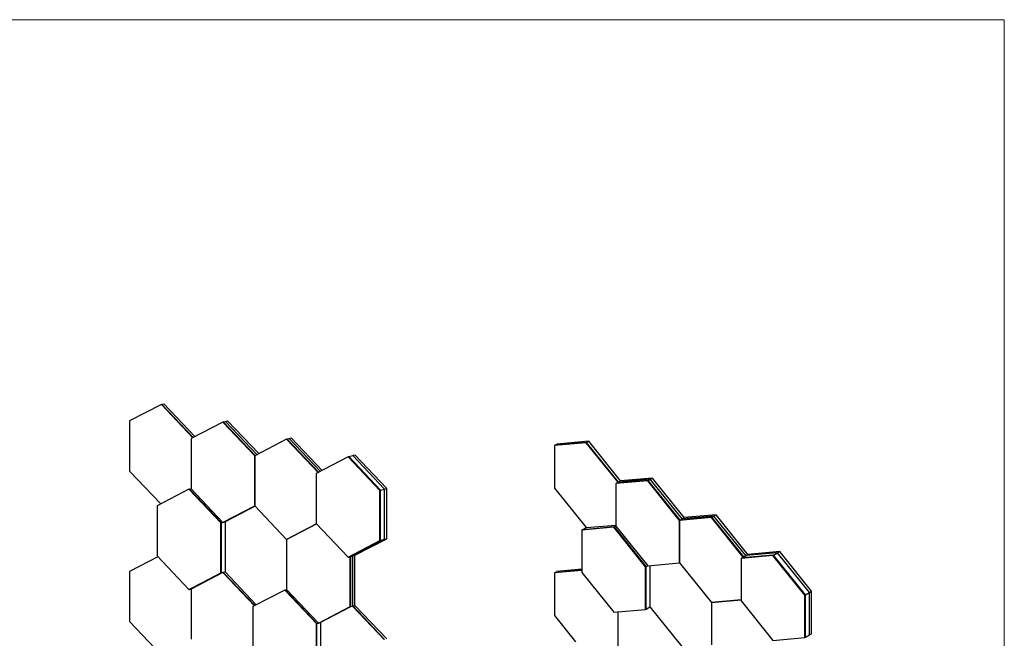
# Model space of a CAD drawing. Header units: millimetres. Extents: x 5 to 415, y 5 to 292.
# Tile 3 of 3: x 210 to 415, y 163 to 292. Entities that reach past the tile are written whole.
import ezdxf

# ---------------------------------------------------------------- set-up
doc = ezdxf.new("R2010")
doc.units = ezdxf.units.MM
doc.layers.add('TABELLA', color=7, linetype='Continuous')

msp = doc.modelspace()

# ---------------------------------------------------------------- linework, layer by layer
at = {"color": 7, "linetype": 'Continuous', "lineweight": 25}
for p, q in [((239.4928, 211.9478), (232.8634, 208.5097)), ((239.537, 211.9596), (239.4928, 211.9478)), ((246.0509, 205.031), (239.4928, 211.9478)), ((246.0881, 205.0503), (239.537, 211.9596)), ((239.5812, 211.9715), (239.544, 211.9522)), ((239.5812, 211.9715), (240.0231, 212.0899)), ((246.1252, 205.0695), (239.5812, 211.9715)), ((246.4967, 205.2622), (240.0231, 212.0899)), ((232.8634, 208.5097), (232.8628, 198.0803)), ((252.3091, 208.2774), (245.68, 204.8386)), ((252.3533, 208.2892), (252.3091, 208.2774)), ((258.9382, 201.2865), (252.3091, 208.2774)), ((258.9759, 201.3052), (252.3533, 208.2892)), ((252.3975, 208.301), (252.3603, 208.2818)), ((252.3975, 208.301), (252.8394, 208.4194)), ((259.0131, 201.3245), (252.3975, 208.301)), ((252.8394, 208.4194), (253.2814, 208.5378)), ((259.3846, 201.5172), (252.8394, 208.4194)), ((259.3846, 201.5172), (252.8394, 208.4194)), ((259.756, 201.7099), (253.2814, 208.5378)), ((245.68, 204.8386), (245.68, 194.409)), ((265.5674, 204.7245), (258.9382, 201.2857)), ((265.6115, 204.7363), (265.5674, 204.7245)), ((272.126, 197.808), (265.5674, 204.7245)), ((272.1632, 197.8272), (265.6115, 204.7363)), ((265.6557, 204.7481), (265.6186, 204.7289)), ((265.6557, 204.7481), (266.0977, 204.8665)), ((272.2003, 197.8465), (265.6557, 204.7481)), ((266.0977, 204.8674), (266.0943, 204.8656)), ((266.0977, 204.8674), (266.5396, 204.9858)), ((272.5723, 198.0395), (266.0977, 204.8674)), ((272.5718, 198.0392), (266.0977, 204.8665)), ((272.9438, 198.2322), (266.5396, 204.9858)), ((321.3163, 203.3979), (321.3158, 194.5589)), ((327.9457, 203.99), (321.3163, 203.3979)), ((321.3605, 203.4235), (321.3163, 203.3979)), ((327.9899, 204.0155), (321.3605, 203.4235)), ((328.0341, 204.041), (321.405, 203.4483)), ((321.405, 203.4483), (321.8469, 203.7034)), ((321.405, 203.4483), (321.405, 203.4274)), ((328.4761, 204.2961), (321.8469, 203.7034)), ((327.9899, 204.0155), (327.9457, 203.99)), ((334.5744, 195.7432), (327.9457, 203.99)), ((334.6186, 195.7687), (327.9899, 204.0155)), ((328.0341, 204.041), (328.4761, 204.2961)), ((334.6628, 195.7942), (328.0341, 204.041)), ((335.1052, 196.0488), (328.4761, 204.2961)), ((258.9417, 201.2875), (258.9382, 201.2865)), ((258.9382, 190.857), (258.9382, 201.2865)), ((258.9382, 201.2857), (258.9382, 190.8561)), ((278.3837, 201.054), (271.7545, 197.6153)), ((278.4279, 201.0659), (278.3837, 201.054)), ((285.0128, 194.0632), (278.3837, 201.054)), ((285.057, 194.0751), (278.4279, 201.0659)), ((278.5162, 201.0895), (278.4419, 201.051)), ((278.5162, 201.0895), (279.3559, 201.3145)), ((285.1454, 194.0987), (278.5162, 201.0895)), ((279.3559, 201.3154), (279.3525, 201.3136)), ((279.3559, 201.3154), (279.7979, 201.4338)), ((285.9851, 194.3246), (279.3559, 201.3154)), ((285.9851, 194.3237), (279.3559, 201.3145)), ((286.427, 194.443), (279.7979, 201.4338)), ((232.8628, 198.0803), (239.3519, 191.2364)), ((271.7545, 197.6153), (271.7545, 187.1857)), ((340.762, 196.081), (334.1329, 195.4883)), ((334.1771, 195.5138), (334.1329, 195.4883)), ((334.1329, 195.4883), (334.1329, 186.649)), ((340.8062, 196.1065), (334.1771, 195.5138)), ((340.8504, 196.1321), (334.2213, 195.5393)), ((334.2213, 195.5393), (334.6632, 195.7944)), ((334.2213, 195.5393), (334.2213, 195.5177)), ((341.2924, 196.3872), (334.6632, 195.7944)), ((334.6647, 195.7946), (335.1052, 196.0488)), ((341.7343, 196.6423), (335.1052, 196.0488)), ((340.8062, 196.1065), (340.762, 196.081)), ((347.3912, 187.8345), (340.762, 196.081)), ((347.4354, 187.86), (340.8062, 196.1065)), ((340.8504, 196.1321), (341.2924, 196.3872)), ((347.4795, 187.8855), (340.8504, 196.1321)), ((341.2924, 196.3872), (341.7343, 196.6423)), ((347.9215, 188.1406), (341.2924, 196.3872)), ((347.9215, 188.1406), (341.2924, 196.3872)), ((348.3634, 188.3957), (341.7343, 196.6423)), ((245.238, 194.2897), (238.6089, 190.851)), ((245.2822, 194.3016), (245.238, 194.2897)), ((251.8672, 187.2989), (245.238, 194.2897)), ((251.9114, 187.3108), (245.2822, 194.3016)), ((245.3706, 194.3253), (245.2963, 194.2867)), ((245.3706, 194.3253), (245.6806, 194.4083)), ((251.9997, 187.3344), (245.3706, 194.3253)), ((245.68, 194.409), (252.3091, 187.4182)), ((285.057, 194.0751), (285.0128, 194.0632)), ((285.0128, 183.6336), (285.0128, 194.0632)), ((285.057, 183.6455), (285.057, 194.0751)), ((285.1454, 194.0987), (285.9851, 194.3237)), ((285.1454, 183.6692), (285.1454, 194.0987)), ((285.9851, 194.3246), (286.427, 194.443)), ((285.9851, 183.895), (285.9851, 194.3246)), ((285.9851, 183.8941), (285.9851, 194.3237)), ((286.427, 184.0134), (286.427, 194.443)), ((321.3158, 194.5589), (327.9446, 186.312)), ((238.6089, 190.851), (238.6089, 180.4214)), ((252.3091, 187.4182), (258.9382, 190.857)), ((252.3533, 187.43), (258.9447, 190.8492)), ((252.3975, 187.4419), (258.9518, 190.8418)), ((259.0087, 190.7818), (252.751, 187.5357)), ((258.9382, 190.8561), (265.5674, 183.8653)), ((354.5506, 188.7334), (347.9215, 188.1406)), ((354.5506, 188.7326), (347.9215, 188.1399)), ((354.9926, 188.9885), (348.3634, 188.3957)), ((354.1087, 188.4775), (354.5506, 188.7326)), ((354.5506, 188.7334), (354.9926, 188.9885)), ((361.1797, 180.4868), (354.5506, 188.7334)), ((361.1797, 180.4861), (354.5506, 188.7326)), ((361.6217, 180.7419), (354.9926, 188.9885)), ((251.9114, 187.3108), (251.8672, 187.2989)), ((251.8672, 176.8693), (251.8672, 187.2989)), ((251.9114, 176.8812), (251.9114, 187.3108)), ((251.9997, 187.3344), (252.751, 187.5357)), ((251.9997, 176.9049), (251.9997, 187.3344)), ((252.3533, 187.43), (252.3091, 187.4182)), ((252.3904, 187.4493), (252.3975, 187.4419)), ((252.3975, 187.4419), (252.7545, 187.5375)), ((252.751, 187.5357), (252.751, 177.1061)), ((265.5674, 183.8653), (271.825, 187.1114)), ((271.825, 187.1114), (265.5674, 183.8653)), ((271.7545, 187.1857), (278.3837, 180.1949)), ((327.9446, 186.312), (334.1329, 186.8646)), ((333.8235, 186.4697), (334.1333, 186.6485)), ((334.1329, 186.649), (340.762, 178.4024)), ((354.0203, 188.4265), (347.3912, 187.8337)), ((347.4354, 187.86), (347.3912, 187.8345)), ((347.4354, 187.8592), (347.3912, 187.8337)), ((347.3912, 178.9951), (347.3912, 187.8345)), ((347.3912, 187.8337), (347.3912, 178.9944)), ((354.0645, 188.452), (347.4354, 187.8592)), ((347.4354, 187.8592), (347.4354, 187.86)), ((354.1087, 188.4775), (347.4795, 187.8848)), ((347.4795, 187.8855), (347.9215, 188.1406)), ((347.4795, 187.8848), (347.9215, 188.1399)), ((347.4795, 187.8632), (347.4795, 187.8855)), ((347.4795, 187.8848), (347.4795, 187.8632)), ((347.9215, 188.1406), (348.3634, 188.3957)), ((347.9215, 188.1399), (347.9215, 188.1406)), ((354.0645, 188.452), (354.0203, 188.4265)), ((360.6494, 180.1799), (354.0203, 188.4265)), ((360.6936, 180.2054), (354.0645, 188.452)), ((360.7378, 180.2309), (354.1087, 188.4775)), ((333.691, 186.3931), (327.0618, 185.8004)), ((327.106, 185.8259), (327.0618, 185.8004)), ((327.0618, 185.8004), (327.0618, 176.9611)), ((333.7352, 186.4186), (327.106, 185.8259)), ((333.8235, 186.4697), (327.1944, 185.8769)), ((327.1944, 185.8769), (327.9487, 186.3124)), ((327.1944, 185.8769), (327.1944, 185.8338)), ((333.7352, 186.4186), (333.691, 186.3931)), ((340.3201, 178.1465), (333.691, 186.3931)), ((340.3643, 178.1721), (333.7352, 186.4186)), ((340.4527, 178.2231), (333.8235, 186.4697)), ((265.5674, 183.8653), (265.5674, 173.4357)), ((278.3837, 180.1949), (285.0128, 183.6336)), ((278.4279, 180.2067), (285.057, 183.6455)), ((278.5162, 180.2304), (285.1454, 183.6692)), ((279.3559, 180.4553), (285.9851, 183.8941)), ((279.7979, 180.5746), (286.427, 184.0134)), ((285.057, 183.6455), (285.0128, 183.6336)), ((285.1454, 183.6692), (285.9851, 183.8941)), ((285.9851, 183.895), (286.427, 184.0134)), ((238.6089, 180.4214), (245.238, 173.4306)), ((278.5162, 180.2304), (279.3559, 180.4553)), ((278.914, 180.3369), (279.3559, 180.4553)), ((279.3559, 170.0258), (279.3559, 180.4553)), ((279.3559, 170.0258), (279.3559, 180.4553)), ((279.3594, 180.4571), (279.7979, 180.5746)), ((279.7979, 170.1442), (279.7979, 180.5746)), ((366.8366, 180.5175), (360.2075, 179.9248)), ((366.8808, 180.543), (360.2517, 179.9503)), ((366.9692, 180.5941), (360.3401, 180.0013)), ((360.3401, 180.0013), (361.1797, 180.4861)), ((360.7378, 180.2309), (361.1797, 180.4861)), ((367.8089, 181.0795), (361.1797, 180.4868)), ((367.8089, 181.0788), (361.1797, 180.4861)), ((361.1797, 180.4868), (361.6217, 180.7419)), ((368.2508, 181.3347), (361.6217, 180.7419)), ((366.8808, 180.543), (366.8366, 180.5175)), ((373.4657, 172.271), (366.8366, 180.5175)), ((373.5099, 172.2965), (366.8808, 180.543)), ((366.9692, 180.5941), (367.8089, 181.0788)), ((373.5983, 172.3475), (366.9692, 180.5941)), ((367.8089, 181.0795), (368.2508, 181.3347)), ((374.438, 172.833), (367.8089, 181.0795)), ((374.438, 172.8322), (367.8089, 181.0788)), ((374.8799, 173.0881), (368.2508, 181.3347)), ((238.7495, 180.2731), (232.8631, 177.2191)), ((278.4279, 180.2067), (278.3837, 180.1949)), ((278.5022, 180.2452), (278.5162, 180.2304)), ((278.8698, 180.3251), (278.8256, 180.3133)), ((278.8256, 169.8837), (278.8256, 180.3133)), ((278.8698, 169.8955), (278.8698, 180.3251)), ((278.914, 169.9074), (278.914, 180.3369)), ((340.4527, 178.2231), (340.7635, 178.4025)), ((340.762, 178.4024), (347.3912, 178.9951)), ((341.204, 178.4419), (341.204, 169.8175)), ((347.3912, 178.9944), (354.0203, 170.7478)), ((360.2517, 179.9503), (360.2075, 179.9248)), ((360.2075, 179.9248), (360.2075, 171.0855)), ((360.3401, 180.0013), (360.3401, 179.9582)), ((360.6936, 180.2054), (360.6494, 180.1799)), ((232.8631, 177.2191), (232.8635, 166.7894)), ((245.238, 173.4306), (251.8672, 176.8693)), ((245.2822, 173.4424), (251.9114, 176.8812)), ((245.3706, 173.4661), (251.9997, 176.9049)), ((252.3091, 176.9877), (245.68, 173.549)), ((251.9114, 176.8812), (251.8672, 176.8693)), ((251.9997, 176.9049), (252.751, 177.1061)), ((252.3533, 176.9996), (252.3091, 176.9877)), ((258.8783, 170.0601), (252.3091, 176.9877)), ((258.9155, 170.0794), (252.3533, 176.9996)), ((252.3975, 177.0114), (252.3603, 176.9922)), ((252.3975, 177.0114), (252.751, 177.1061)), ((258.9526, 170.0986), (252.3975, 177.0114)), ((252.751, 177.1061), (259.2498, 170.2528)), ((327.0618, 177.3927), (321.3161, 176.8785)), ((321.3602, 176.904), (321.3161, 176.8785)), ((321.3161, 176.8785), (321.3164, 168.039)), ((327.0618, 177.4143), (321.3602, 176.904)), ((327.0618, 177.4355), (321.405, 176.9301)), ((321.405, 176.9301), (321.8469, 177.1852)), ((321.405, 176.9301), (321.405, 176.908)), ((327.0618, 177.6511), (321.8469, 177.1852)), ((327.0618, 176.9611), (333.691, 168.7145)), ((340.3643, 178.1721), (340.3201, 178.1465)), ((340.3201, 169.3072), (340.3201, 178.1465)), ((340.3643, 169.3327), (340.3643, 178.1721)), ((340.4527, 169.3838), (340.4527, 178.2231)), ((245.2822, 173.4424), (245.238, 173.4306)), ((245.3565, 173.4809), (245.3706, 173.4661)), ((245.3706, 173.4661), (245.68, 173.549)), ((245.68, 173.549), (245.68, 163.1194)), ((265.1917, 173.3351), (258.5626, 169.8963)), ((265.2359, 173.3469), (265.1917, 173.3351)), ((271.8208, 166.3443), (265.1917, 173.3351)), ((271.865, 166.3561), (265.2359, 173.3469)), ((265.258, 173.3528), (265.2394, 173.3432)), ((265.258, 173.3528), (265.5674, 173.4357)), ((271.8871, 166.362), (265.258, 173.3528)), ((265.5674, 173.4357), (272.1965, 166.4449)), ((373.5099, 172.2965), (373.4657, 172.271)), ((373.4657, 163.4316), (373.4657, 172.271)), ((373.5099, 163.4572), (373.5099, 172.2965)), ((373.5983, 172.3475), (374.438, 172.8322)), ((373.5983, 163.5082), (373.5983, 172.3475)), ((374.438, 172.833), (374.8799, 173.0881)), ((374.438, 163.9936), (374.438, 172.833)), ((374.438, 163.9929), (374.438, 172.8322)), ((374.8799, 164.2488), (374.8799, 173.0881)), ((354.0203, 170.7478), (360.2075, 171.3011)), ((360.2075, 171.3011), (354.0203, 170.7478)), ((354.0203, 170.7478), (354.0203, 161.9085)), ((360.2075, 171.0855), (366.8366, 162.8389)), ((258.5626, 169.8963), (258.5626, 159.4667)), ((272.1965, 166.4449), (278.8256, 169.8837)), ((272.2407, 166.4567), (278.8698, 169.8955)), ((272.2849, 166.4686), (278.914, 169.9074)), ((278.8698, 169.8955), (278.8256, 169.8837)), ((278.914, 169.9074), (279.2675, 170.0021)), ((279.3117, 170.0145), (279.2675, 170.0027)), ((285.8967, 163.0118), (279.2675, 170.0027)), ((285.9409, 163.0237), (279.3117, 170.0145)), ((279.3122, 170.014), (279.3559, 170.0258)), ((279.3191, 170.0067), (279.3559, 170.0258)), ((279.3559, 170.0258), (279.7979, 170.1442)), ((285.9851, 163.0355), (279.3559, 170.0258)), ((286.427, 163.1539), (279.7979, 170.1442)), ((333.691, 168.7145), (340.3201, 169.3072)), ((334.5747, 160.3859), (334.5743, 168.7935)), ((334.6189, 160.4114), (334.6185, 168.7974)), ((340.3643, 169.3327), (340.3201, 169.3072)), ((340.3643, 169.3759), (340.4527, 169.3838)), ((340.4527, 169.3838), (341.204, 169.8175)), ((341.204, 169.8175), (347.8331, 161.5709)), ((232.8635, 166.7894), (239.4928, 159.799)), ((271.865, 166.3561), (271.8208, 166.3443)), ((271.8208, 155.9147), (271.8208, 166.3443)), ((271.865, 155.9265), (271.865, 166.3561)), ((271.8871, 166.362), (272.6384, 166.5633)), ((271.8871, 155.9324), (271.8871, 166.362)), ((272.2407, 166.4567), (272.1965, 166.4449)), ((272.2778, 166.476), (272.2849, 166.4686)), ((272.2849, 166.4686), (272.6384, 166.5633)), ((272.6384, 166.5633), (272.6384, 156.1343)), ((321.3164, 168.039), (325.7428, 162.533)), ((374.438, 163.9936), (374.8799, 164.2488)), ((366.8366, 162.8389), (373.4657, 163.4316)), ((373.5099, 163.4572), (373.4657, 163.4316)), ((373.5099, 163.5003), (373.5983, 163.5082)), ((373.5983, 163.5082), (374.438, 163.9929))]:
    msp.add_line(p, q, dxfattribs=at)
at = {"layer": 'TABELLA', "color": 5, "linetype": 'Continuous', "lineweight": 18}
for p, q in [((414.9804, 292), (5, 292)), ((415, 5), (414.9804, 292))]:
    msp.add_line(p, q, dxfattribs=at)

doc.saveas('drawing.dxf')
